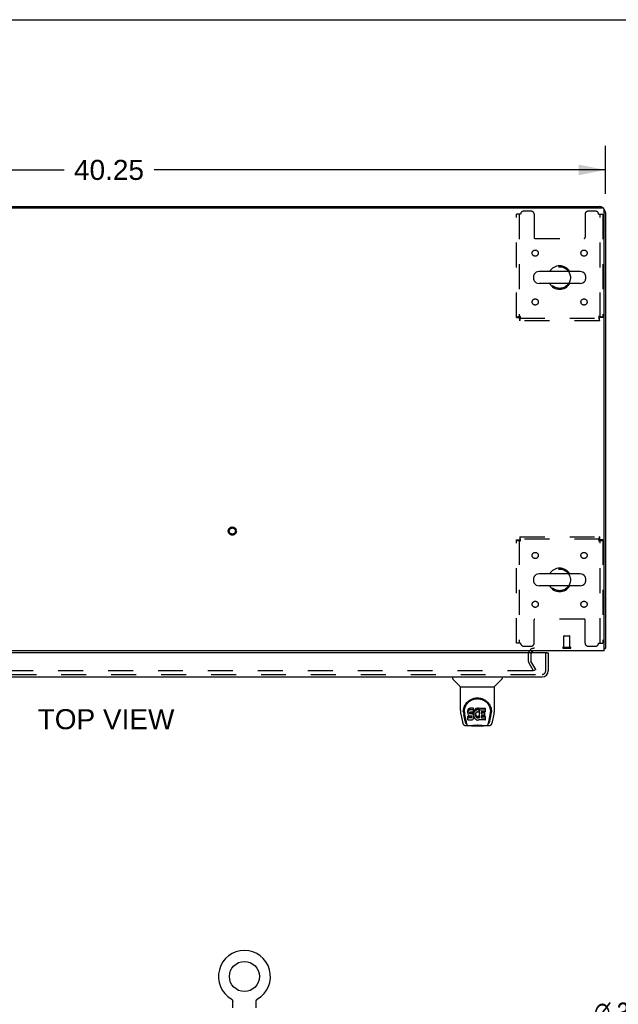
# Model space of a CAD drawing. Header units: inches. Extents: x 0 to 184, y 0 to 119.
# Tile 58 of 116: x 73 to 97, y 79 to 119. Entities that reach past the tile are written whole.
import ezdxf

# ---------------------------------------------------------------- set-up
doc = ezdxf.new("R2010")
doc.units = ezdxf.units.IN
doc.header["$LTSCALE"] = 10.121375
doc.header["$MEASUREMENT"] = 0
doc.linetypes.add('HIDDEN', pattern=[0.2, 0.1, -0.1])
doc.layers.get('0').update_dxf_attribs({"linetype": 'CONTINUOUS'})
for name, color, linetype in [('DEFAULT_2', 8, 'HIDDEN'), ('DIMENSIONS', 7, 'CONTINUOUS'), ('DOOR_ASSEMBLY', 7, 'CONTINUOUS')]:
    doc.layers.add(name, color=color, linetype=linetype)
doc.styles.get("Standard").update_dxf_attribs({"font": 'arial.ttf'})
doc.styles.add('TEXTSTYLE_1', font='gdt', dxfattribs={"width": 0.8})
doc.dimstyles.new('DIMSTYLE_1', dxfattribs={"dimtxt": 0.811875, "dimasz": 1.0825, "dimexe": 0.09, "dimexo": 0.07, "dimgap": 0.0375, "dimtad": 0, "dimtih": 1, "dimtoh": 1, "dimzin": 4, "dimdsep": 46, "dimtxsty": 'Standard', "dimblk": '_FILLED', "dimblk1": '_FILLED', "dimblk2": '_FILLED', "dimcen": 0.09, "dimadec": 3, "dimazin": 1, "dimtfac": 1, "dimtdec": 3, "dimtofl": 0, "dimtmove": 0, "dimatfit": 3, "dimldrblk": '_FILLED', "dimfxl": 0, "dimtolj": 1, "dimtzin": 4, "dimarcsym": 0})
doc.dimstyles.new('DIMSTYLE_2', dxfattribs={"dimtxt": 0.811875, "dimasz": 1.0825, "dimexe": 0.09, "dimexo": 0.07, "dimgap": 0.09, "dimtad": 0, "dimtih": 1, "dimtoh": 1, "dimzin": 4, "dimdsep": 46, "dimtxsty": 'Standard', "dimblk": '_FILLED', "dimblk1": '_FILLED', "dimblk2": '_FILLED', "dimcen": 0.09, "dimadec": 3, "dimazin": 1, "dimtfac": 1, "dimtdec": 3, "dimtofl": 0, "dimtmove": 0, "dimatfit": 1, "dimldrblk": '_FILLED', "dimfxl": 0, "dimtolj": 1, "dimtzin": 4, "dimarcsym": 0})

# ---------------------------------------------------------------- blocks, each defined once
blk = doc.blocks.new('_FILLED')
at = {"color": 0, "linetype": 'ByBlock'}
blk.add_solid([(0, 0), (-1, 0.2), (-1, -0.2)], dxfattribs=at)
blk = doc.blocks.new('*D1')
at = {"layer": 'DIMENSIONS', "color": 2, "linetype": 'Continuous'}
for p, q in [((56.316, 112.013), (56.316, 113.963)), ((96.566, 112.013), (96.566, 113.963)), ((56.316, 112.989), (74.617, 112.989)), ((96.566, 112.989), (78.266, 112.989))]:
    blk.add_line(p, q, dxfattribs=at)
at = {"layer": 'DIMENSIONS', "color": 2, "linetype": 'Continuous', "xscale": 1.0825, "yscale": 1.0825, "zscale": 1.0825, "rotation": 180}
blk.add_blockref('_FILLED', (56.316, 112.989), dxfattribs=at)
at = {"layer": 'DIMENSIONS', "color": 2, "linetype": 'Continuous', "xscale": 1.0825, "yscale": 1.0825, "zscale": 1.0825}
blk.add_blockref('_FILLED', (96.566, 112.989), dxfattribs=at)
at = {"layer": 'DIMENSIONS', "color": 2, "linetype": 'Continuous', "insert": (76.441, 113.395), "char_height": 0.8119, "width": 2.83704, "attachment_point": 2, "line_spacing_factor": 0.9}
blk.add_mtext('40.25', dxfattribs=at)
blk = doc.blocks.new('*D17')
at = {"layer": 'DIMENSIONS', "color": 2, "linetype": 'Continuous'}
for p, q in [((99.393, 78.846), (98.446, 78.846)), ((101.374, 77.79), (99.393, 78.846))]:
    blk.add_line(p, q, dxfattribs=at)
at = {"layer": 'DIMENSIONS', "color": 2, "linetype": 'Continuous', "xscale": 1.0825, "yscale": 1.0825, "zscale": 1.0825, "rotation": 331.9294778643}
blk.add_blockref('_FILLED', (101.374, 77.79), dxfattribs=at)
at = {"layer": 'DIMENSIONS', "color": 2, "linetype": 'Continuous', "insert": (98.04, 79.252), "char_height": 0.81188, "width": 2.65796, "attachment_point": 3, "line_spacing_factor": 0.9, "style": 'TEXTSTYLE_1'}
blk.add_mtext('{\\fgdt;n}\\fArial;.38', dxfattribs=at)

msp = doc.modelspace()

# ---------------------------------------------------------------- linework, layer by layer
at = {"color": 7, "linetype": 'Continuous'}
for p, q in [((0, 119.075), (184.025, 119.075)), ((63.816, 111.502), (89.066, 111.502)), ((89.066, 111.502), (89.066, 111.45)), ((93.658, 108.691), (93.658, 108.563)), ((95.544, 108.869), (93.881, 108.869)), ((95.766, 108.691), (95.766, 108.563)), ((95.544, 108.386), (93.881, 108.386)), ((95.544, 96.619), (93.881, 96.619)), ((93.658, 96.441), (93.658, 96.313)), ((95.766, 96.441), (95.766, 96.313)), ((95.544, 96.136), (93.881, 96.136)), ((96.514, 93.606), (96.566, 93.606)), ((81.396, 79.398), (81.396, 79.398)), ((81.396, 79.398), (81.399, 79.396)), ((81.399, 79.396), (81.403, 79.394)), ((81.403, 79.394), (81.407, 79.391)), ((82.458, 79.391), (82.461, 79.394)), ((82.461, 79.394), (82.465, 79.396)), ((82.461, 79.394), (82.463, 79.395)), ((82.465, 79.396), (82.468, 79.398)), ((82.468, 79.398), (82.468, 79.398)), ((81.406, 79.391), (81.41, 79.388)), ((81.41, 79.388), (81.413, 79.386)), ((81.413, 79.386), (81.417, 79.383)), ((81.416, 79.383), (81.42, 79.38)), ((81.42, 79.38), (81.423, 79.377)), ((81.423, 79.377), (81.426, 79.373)), ((81.426, 79.374), (81.428, 79.37)), ((81.428, 79.37), (81.431, 79.367)), ((81.431, 79.367), (81.434, 79.363)), ((81.434, 79.363), (81.436, 79.36)), ((81.436, 79.36), (81.439, 79.356)), ((81.439, 79.356), (81.441, 79.352)), ((81.441, 79.352), (81.443, 79.349)), ((81.443, 79.349), (81.445, 79.345)), ((81.445, 79.345), (81.447, 79.341)), ((81.447, 79.341), (81.448, 79.337)), ((81.448, 79.337), (81.45, 79.333)), ((81.45, 79.333), (81.451, 79.329)), ((81.451, 79.329), (81.452, 79.324)), ((81.452, 79.324), (81.453, 79.32)), ((81.453, 79.32), (81.454, 79.316)), ((81.457, 79.042), (81.457, 79.291)), ((82.407, 79.291), (82.407, 79.294)), ((82.407, 79.042), (82.407, 79.291)), ((82.409, 79.312), (82.41, 79.316)), ((82.41, 79.316), (82.411, 79.32)), ((82.411, 79.32), (82.412, 79.324)), ((82.412, 79.324), (82.413, 79.329)), ((82.413, 79.329), (82.414, 79.333)), ((82.414, 79.333), (82.416, 79.337)), ((82.416, 79.337), (82.418, 79.341)), ((82.417, 79.341), (82.419, 79.345)), ((82.419, 79.345), (82.421, 79.349)), ((82.421, 79.349), (82.423, 79.352)), ((82.423, 79.352), (82.426, 79.356)), ((82.426, 79.356), (82.428, 79.36)), ((82.428, 79.36), (82.43, 79.363)), ((82.43, 79.363), (82.433, 79.367)), ((82.433, 79.367), (82.436, 79.37)), ((82.436, 79.37), (82.438, 79.374)), ((82.438, 79.373), (82.441, 79.377)), ((82.441, 79.377), (82.444, 79.38)), ((82.444, 79.38), (82.448, 79.383)), ((82.448, 79.383), (82.451, 79.386)), ((82.451, 79.386), (82.454, 79.388)), ((82.454, 79.388), (82.458, 79.391))]:
    msp.add_line(p, q, dxfattribs=at)
at = {"color": 3, "linetype": 'Continuous'}
for p, q in [((56.428, 111.45), (96.454, 111.45)), ((89.066, 111.502), (96.32, 111.502)), ((96.514, 93.502), (96.514, 111.39)), ((96.566, 111.256), (96.566, 93.606)), ((96.514, 93.502), (56.368, 93.502))]:
    msp.add_line(p, q, dxfattribs=at)
for points in [[(96.514, 93.586), (96.516, 93.587), (96.52, 93.588), (96.524, 93.589), (96.528, 93.59), (96.532, 93.591)], [(96.532, 93.591), (96.539, 93.592), (96.542, 93.593), (96.545, 93.593), (96.548, 93.594), (96.551, 93.595), (96.554, 93.596), (96.556, 93.596), (96.559, 93.597), (96.56, 93.598), (96.562, 93.599), (96.563, 93.6), (96.564, 93.601), (96.565, 93.602), (96.566, 93.603), (96.566, 93.605), (96.566, 93.606)]]:
    msp.add_lwpolyline(points, dxfattribs=at)
at = {"color": 7, "linetype": 'Continuous'}
for points in [[(81.454, 79.316), (81.455, 79.312), (81.456, 79.307), (81.456, 79.303), (81.457, 79.299), (81.457, 79.294), (81.457, 79.291)], [(81.457, 79.299), (81.457, 79.294), (81.457, 79.291)], [(82.407, 79.294), (82.407, 79.299), (82.408, 79.303), (82.408, 79.307), (82.409, 79.312)], [(82.407, 79.294), (82.407, 79.299), (82.408, 79.303), (82.408, 79.307), (82.409, 79.312)]]:
    msp.add_lwpolyline(points, dxfattribs=at)
msp.add_circle((81.932, 80.306), 0.609, dxfattribs=at)
at = {"color": 3, "linetype": 'Continuous'}
for centre, radius, start, end in [((96.32, 111.256), 0.246, 50.553, 90), ((96.454, 111.39), 0.06, 0, 90), ((96.32, 111.256), 0.246, 0, 39.4479), ((93.688, 93.36), 0.142, 90, 153.5225)]:
    msp.add_arc(centre, radius, start, end, dxfattribs=at)
at = {"color": 7, "linetype": 'Continuous'}
for centre, radius, start, end in [((94.712, 108.627), 0.475, 30.5571, 149.4429), ((93.783, 108.691), 0.125, 146.8152, 180), ((93.783, 108.563), 0.125, 180, 213.1848), ((93.881, 108.627), 0.241, 90, 146.8152), ((95.544, 108.627), 0.241, 33.1848, 90), ((95.641, 108.691), 0.125, 0, 33.1848), ((95.641, 108.563), 0.125, 326.8152, 360), ((93.881, 108.627), 0.241, 213.1848, 270), ((94.712, 108.627), 0.475, 210.5571, 329.4429), ((95.544, 108.627), 0.241, 270, 326.8152), ((93.881, 96.377), 0.241, 90, 146.8152), ((94.712, 96.377), 0.475, 30.5571, 149.4429), ((95.544, 96.377), 0.241, 33.1848, 90), ((93.783, 96.441), 0.125, 146.8152, 180), ((93.783, 96.313), 0.125, 180, 213.1848), ((93.881, 96.377), 0.241, 213.1848, 270), ((95.544, 96.377), 0.241, 270, 326.8152), ((95.641, 96.441), 0.125, 0, 33.1848), ((95.641, 96.313), 0.125, 326.8152, 360), ((94.712, 96.377), 0.475, 210.5571, 329.4429), ((81.932, 80.306), 1.054, 300.3993, 239.6007)]:
    msp.add_arc(centre, radius, start, end, dxfattribs=at)
at = {"layer": 'DEFAULT_2', "color": 8, "linetype": 'HIDDEN'}
for p, q in [((93.556, 111.315), (93.254, 111.315)), ((96.17, 111.315), (95.869, 111.315)), ((93.129, 111.19), (92.962, 111.19)), ((92.962, 107.011), (92.962, 111.19)), ((93.066, 111.19), (93.066, 107.011)), ((93.681, 111.19), (93.681, 110.245)), ((95.744, 111.19), (95.744, 110.245)), ((96.295, 111.19), (96.462, 111.19)), ((96.358, 107.011), (96.358, 111.19)), ((96.462, 111.19), (96.462, 107.011)), ((93.711, 110.215), (95.714, 110.215)), ((92.962, 107.011), (93.066, 107.011)), ((93.096, 106.981), (96.328, 106.981)), ((93.096, 106.877), (93.096, 106.981)), ((96.328, 106.877), (96.328, 106.981)), ((96.462, 107.011), (96.358, 107.011)), ((96.328, 106.877), (93.096, 106.877)), ((92.962, 97.993), (93.066, 97.993)), ((92.962, 93.815), (92.962, 97.993)), ((93.066, 97.993), (93.066, 93.815)), ((93.096, 98.127), (96.328, 98.127)), ((93.096, 98.127), (93.096, 98.023)), ((96.328, 98.023), (93.096, 98.023)), ((96.328, 98.127), (96.328, 98.023)), ((96.462, 97.993), (96.358, 97.993)), ((96.358, 93.815), (96.358, 97.993)), ((96.462, 97.993), (96.462, 93.815)), ((93.681, 93.815), (93.681, 94.76)), ((95.714, 94.79), (93.711, 94.79)), ((95.744, 93.815), (95.744, 94.76)), ((93.129, 93.815), (92.962, 93.815)), ((94.88, 93.649), (94.88, 94.096)), ((94.89, 94.106), (95.118, 94.106)), ((95.128, 93.649), (95.128, 94.096)), ((96.295, 93.815), (96.462, 93.815)), ((93.254, 93.69), (93.556, 93.69)), ((93.441, 93.36), (93.441, 93.098)), ((93.545, 93.36), (93.545, 93.098)), ((94.862, 93.649), (95.146, 93.649)), ((94.862, 93.606), (95.146, 93.606)), ((95.869, 93.69), (96.17, 93.69)), ((93.656, 92.69), (93.46, 93.029)), ((93.746, 92.742), (93.55, 93.081)), ((93.61, 92.69), (59.273, 92.69)), ((93.746, 92.742), (93.656, 92.69)), ((81.401, 79.395), (81.403, 79.394)), ((82.468, 79.398), (82.468, 79.398))]:
    msp.add_line(p, q, dxfattribs=at)
for points in [[(93.129, 107.044), (93.111, 107.042), (93.092, 107.039), (93.074, 107.037), (93.057, 107.035), (93.04, 107.032), (93.025, 107.03), (93.011, 107.028), (92.999, 107.025), (92.988, 107.023), (92.979, 107.021), (92.972, 107.018), (92.966, 107.016), (92.963, 107.014), (92.962, 107.011)], [(93.129, 107.044), (93.122, 107.042), (93.115, 107.039), (93.108, 107.037), (93.102, 107.035), (93.096, 107.032), (93.09, 107.03), (93.085, 107.028), (93.08, 107.025), (93.076, 107.023), (93.073, 107.021), (93.07, 107.018), (93.068, 107.016), (93.067, 107.014), (93.066, 107.011)], [(93.096, 106.877), (93.099, 106.878), (93.101, 106.881), (93.103, 106.887), (93.106, 106.894), (93.108, 106.903), (93.11, 106.914), (93.113, 106.926), (93.115, 106.94), (93.118, 106.955), (93.12, 106.972), (93.122, 106.989), (93.125, 107.007), (93.127, 107.025), (93.129, 107.044)], [(93.096, 106.981), (93.099, 106.982), (93.101, 106.983), (93.103, 106.985), (93.106, 106.987), (93.108, 106.991), (93.11, 106.995), (93.113, 107), (93.115, 107.005), (93.118, 107.011), (93.12, 107.017), (93.122, 107.023), (93.125, 107.03), (93.127, 107.037), (93.129, 107.044)], [(96.462, 107.011), (96.461, 107.014), (96.458, 107.016), (96.453, 107.018), (96.446, 107.021), (96.437, 107.023), (96.426, 107.025), (96.413, 107.028), (96.399, 107.03), (96.384, 107.032), (96.368, 107.035), (96.35, 107.037), (96.332, 107.039), (96.314, 107.042), (96.295, 107.044)], [(96.295, 107.044), (96.298, 107.037), (96.3, 107.03), (96.302, 107.023), (96.305, 107.017), (96.307, 107.011), (96.309, 107.005), (96.312, 107), (96.314, 106.995), (96.317, 106.991), (96.319, 106.987), (96.321, 106.985), (96.324, 106.983), (96.326, 106.982), (96.328, 106.981)], [(96.358, 107.011), (96.358, 107.014), (96.357, 107.016), (96.355, 107.018), (96.352, 107.021), (96.349, 107.023), (96.345, 107.025), (96.34, 107.028), (96.335, 107.03), (96.329, 107.032), (96.323, 107.035), (96.316, 107.037), (96.309, 107.039), (96.302, 107.042), (96.295, 107.044)], [(96.295, 107.044), (96.298, 107.025), (96.3, 107.007), (96.302, 106.989), (96.305, 106.972), (96.307, 106.955), (96.309, 106.94), (96.312, 106.926), (96.314, 106.914), (96.317, 106.903), (96.319, 106.894), (96.321, 106.887), (96.324, 106.881), (96.326, 106.878), (96.328, 106.877)], [(92.962, 97.993), (92.963, 97.991), (92.966, 97.988), (92.972, 97.986), (92.979, 97.984), (92.988, 97.981), (92.999, 97.979), (93.011, 97.977), (93.025, 97.974), (93.04, 97.972), (93.057, 97.97), (93.074, 97.967), (93.092, 97.965), (93.111, 97.963), (93.129, 97.96)], [(93.066, 97.993), (93.067, 97.991), (93.068, 97.988), (93.07, 97.986), (93.073, 97.984), (93.076, 97.981), (93.08, 97.979), (93.085, 97.977), (93.09, 97.974), (93.096, 97.972), (93.102, 97.97), (93.108, 97.967), (93.115, 97.965), (93.122, 97.963), (93.129, 97.96)], [(93.129, 97.96), (93.127, 97.979), (93.125, 97.997), (93.122, 98.015), (93.12, 98.033), (93.118, 98.049), (93.115, 98.064), (93.113, 98.078), (93.11, 98.091), (93.108, 98.102), (93.106, 98.111), (93.103, 98.118), (93.101, 98.123), (93.099, 98.126), (93.096, 98.127)], [(93.129, 97.96), (93.127, 97.967), (93.125, 97.974), (93.122, 97.981), (93.12, 97.987), (93.118, 97.994), (93.115, 97.999), (93.113, 98.005), (93.11, 98.009), (93.108, 98.013), (93.106, 98.017), (93.103, 98.02), (93.101, 98.022), (93.099, 98.023), (93.096, 98.023)], [(96.328, 98.127), (96.326, 98.126), (96.324, 98.123), (96.321, 98.118), (96.319, 98.111), (96.317, 98.102), (96.314, 98.091), (96.312, 98.078), (96.309, 98.064), (96.307, 98.049), (96.305, 98.033), (96.302, 98.015), (96.3, 97.997), (96.298, 97.979), (96.295, 97.96)], [(96.328, 98.023), (96.326, 98.023), (96.324, 98.022), (96.321, 98.02), (96.319, 98.017), (96.317, 98.013), (96.314, 98.009), (96.312, 98.005), (96.309, 97.999), (96.307, 97.994), (96.305, 97.987), (96.302, 97.981), (96.3, 97.974), (96.298, 97.967), (96.295, 97.96)], [(96.295, 97.96), (96.314, 97.963), (96.332, 97.965), (96.35, 97.967), (96.368, 97.97), (96.384, 97.972), (96.399, 97.974), (96.413, 97.977), (96.426, 97.979), (96.437, 97.981), (96.446, 97.984), (96.453, 97.986), (96.458, 97.988), (96.461, 97.991), (96.462, 97.993)], [(96.295, 97.96), (96.302, 97.963), (96.309, 97.965), (96.316, 97.967), (96.323, 97.97), (96.329, 97.972), (96.335, 97.974), (96.34, 97.977), (96.345, 97.979), (96.349, 97.981), (96.352, 97.984), (96.355, 97.986), (96.357, 97.988), (96.358, 97.991), (96.358, 97.993)], [(93.63, 92.707), (93.63, 92.706), (93.63, 92.704), (93.629, 92.703), (93.629, 92.701), (93.628, 92.699), (93.627, 92.698), (93.626, 92.696), (93.624, 92.695), (93.623, 92.694), (93.621, 92.693), (93.619, 92.692), (93.618, 92.691), (93.616, 92.69), (93.614, 92.69), (93.612, 92.69), (93.61, 92.69)], [(93.628, 92.715), (93.628, 92.713), (93.629, 92.711), (93.629, 92.71), (93.63, 92.708), (93.63, 92.707)]]:
    msp.add_lwpolyline(points, dxfattribs=at)
for centre, radius in [((93.723, 109.617), 0.125), ((95.702, 109.617), 0.125), ((94.712, 108.627), 0.438), ((93.723, 107.638), 0.125), ((95.702, 107.638), 0.125), ((81.441, 98.356), 0.164), ((81.441, 98.356), 0.124), ((93.723, 97.367), 0.125), ((95.702, 97.367), 0.125), ((94.712, 96.377), 0.438), ((93.723, 95.388), 0.125), ((95.702, 95.388), 0.125)]:
    msp.add_circle(centre, radius, dxfattribs=at)
for centre, radius, start, end in [((93.254, 111.19), 0.125, 90, 180), ((93.556, 111.19), 0.125, 0, 90), ((95.869, 111.19), 0.125, 90, 180), ((96.17, 111.19), 0.125, 0, 90), ((93.711, 110.245), 0.03, 180, 270), ((95.714, 110.245), 0.03, 270, 360), ((93.711, 94.76), 0.03, 90, 180), ((95.714, 94.76), 0.03, 0, 90), ((93.254, 93.815), 0.125, 180, 270), ((93.556, 93.815), 0.125, 270, 360), ((94.89, 94.096), 0.01, 90, 180), ((95.118, 94.096), 0.01, 0, 90), ((95.869, 93.815), 0.125, 180, 270), ((96.17, 93.815), 0.125, 270, 360), ((93.688, 93.36), 0.246, 90, 180), ((93.688, 93.36), 0.142, 153.5225, 180), ((94.862, 93.628), 0.0215, 90, 270), ((95.146, 93.628), 0.0215, 270, 90), ((93.578, 93.098), 0.137, 180, 210), ((93.578, 93.098), 0.033, 180, 210)]:
    msp.add_arc(centre, radius, start, end, dxfattribs=at)
at = {"layer": 'DOOR_ASSEMBLY', "color": 3, "linetype": 'Continuous'}
for p, q in [((94.192, 93.423), (58.358, 93.423)), ((94.254, 93.423), (94.254, 92.691)), ((58.313, 92.444), (94.007, 92.444))]:
    msp.add_line(p, q, dxfattribs=at)
at = {"layer": 'DOOR_ASSEMBLY', "color": 8, "linetype": 'HIDDEN'}
for p, q in [((94.15, 92.691), (94.15, 93.423)), ((58.313, 92.548), (94.007, 92.548))]:
    msp.add_line(p, q, dxfattribs=at)
at = {"layer": 'DOOR_ASSEMBLY', "color": 7, "linetype": 'Continuous'}
for p, q in [((94.192, 93.423), (94.254, 93.423)), ((90.375, 92.444), (90.375, 92.382)), ((90.684, 92.056), (90.386, 92.354)), ((92.074, 92.056), (92.371, 92.354)), ((92.383, 92.444), (92.383, 92.382)), ((90.69, 92.05), (92.068, 92.05)), ((90.69, 91.079), (90.69, 92.05)), ((92.068, 91.079), (92.068, 92.05)), ((90.808, 91.024), (90.808, 91.023)), ((90.815, 91.11), (90.814, 91.046)), ((90.852, 91.037), (90.852, 91.013)), ((90.994, 91.082), (90.993, 91.058)), ((90.993, 90.992), (90.993, 91.058)), ((90.994, 91.015), (90.993, 90.992)), ((90.993, 90.992), (90.993, 90.968)), ((90.993, 90.968), (90.997, 90.944)), ((91, 91.105), (90.994, 91.082)), ((90.994, 91.015), (90.994, 91.082)), ((91, 91.039), (90.994, 91.015)), ((91.009, 91.128), (91, 91.105)), ((91, 91.039), (91, 91.105)), ((91.009, 91.061), (91, 91.039)), ((91.023, 91.148), (91.009, 91.128)), ((91.009, 91.061), (91.009, 91.128)), ((91.023, 91.081), (91.009, 91.061)), ((91.031, 91.156), (91.023, 91.148)), ((91.023, 91.081), (91.023, 91.148)), ((91.031, 91.089), (91.023, 91.081)), ((91.041, 91.162), (91.031, 91.156)), ((91.031, 91.089), (91.031, 91.156)), ((91.041, 91.095), (91.031, 91.089)), ((91.062, 91.172), (91.041, 91.162)), ((91.041, 91.095), (91.041, 91.162)), ((91.062, 91.105), (91.041, 91.095)), ((91.086, 91.179), (91.062, 91.172)), ((91.062, 91.105), (91.062, 91.172)), ((91.086, 91.112), (91.062, 91.105)), ((91.064, 90.995), (91.066, 91.01)), ((91.064, 90.972), (91.064, 90.995)), ((91.064, 90.98), (91.064, 90.995)), ((91.064, 90.972), (91.064, 90.98)), ((91.067, 90.965), (91.064, 90.972)), ((91.066, 91.01), (91.07, 91.017)), ((91.067, 90.965), (91.067, 91.01)), ((91.071, 90.959), (91.067, 90.965)), ((91.07, 91.017), (91.075, 91.021)), ((91.071, 90.959), (91.071, 91.018)), ((91.075, 91.021), (91.09, 91.026)), ((91.092, 91.018), (91.077, 91.022)), ((91.077, 91.022), (91.077, 91.022)), ((91.077, 90.955), (91.077, 91.022)), ((91.225, 91.179), (91.086, 91.179)), ((91.086, 91.112), (91.086, 91.179)), ((91.225, 91.112), (91.086, 91.112)), ((91.09, 91.026), (91.105, 91.027)), ((91.116, 91.018), (91.092, 91.018)), ((91.092, 90.951), (91.092, 91.018)), ((91.105, 91.027), (91.217, 91.027)), ((91.14, 91.017), (91.116, 91.018)), ((91.116, 90.952), (91.116, 91.018)), ((91.163, 91.012), (91.14, 91.017)), ((91.14, 90.95), (91.14, 91.017)), ((91.174, 91.007), (91.163, 91.012)), ((91.163, 90.945), (91.163, 91.012)), ((91.184, 91), (91.174, 91.007)), ((91.174, 90.94), (91.174, 91.007)), ((91.201, 90.983), (91.184, 91)), ((91.184, 90.933), (91.184, 91)), ((91.214, 90.963), (91.201, 90.983)), ((91.201, 90.917), (91.201, 90.983)), ((91.224, 90.941), (91.214, 90.963)), ((91.214, 90.897), (91.214, 90.963)), ((91.217, 91.027), (91.223, 91.028)), ((91.223, 91.028), (91.225, 91.033)), ((91.227, 91.136), (91.225, 91.179)), ((91.225, 91.112), (91.225, 91.179)), ((91.227, 91.07), (91.225, 91.112)), ((91.225, 91.033), (91.226, 91.046)), ((91.229, 91.015), (91.225, 90.971)), ((91.225, 90.904), (91.225, 90.971)), ((91.226, 91.046), (91.227, 91.07)), ((91.227, 91.07), (91.227, 91.136)), ((91.234, 91.037), (91.229, 91.015)), ((91.229, 90.948), (91.229, 91.015)), ((91.234, 90.97), (91.229, 90.948)), ((91.24, 91.059), (91.234, 91.037)), ((91.234, 90.97), (91.234, 91.037)), ((91.24, 90.992), (91.234, 90.97)), ((91.248, 91.079), (91.24, 91.059)), ((91.24, 90.992), (91.24, 91.059)), ((91.248, 91.012), (91.24, 90.992)), ((91.259, 91.099), (91.248, 91.079)), ((91.248, 91.012), (91.248, 91.079)), ((91.259, 91.032), (91.248, 91.012)), ((91.272, 91.117), (91.259, 91.099)), ((91.259, 91.032), (91.259, 91.099)), ((91.272, 91.05), (91.259, 91.032)), ((91.287, 91.134), (91.272, 91.117)), ((91.272, 91.05), (91.272, 91.117)), ((91.287, 91.067), (91.272, 91.05)), ((91.303, 91.149), (91.287, 91.134)), ((91.287, 91.067), (91.287, 91.134)), ((91.303, 91.082), (91.287, 91.067)), ((91.308, 90.971), (91.302, 90.959)), ((91.321, 91.162), (91.303, 91.149)), ((91.303, 91.082), (91.303, 91.149)), ((91.321, 91.095), (91.303, 91.082)), ((91.322, 90.994), (91.308, 90.971)), ((91.342, 91.171), (91.321, 91.162)), ((91.321, 91.095), (91.321, 91.162)), ((91.342, 91.104), (91.321, 91.095)), ((91.33, 91.004), (91.322, 90.994)), ((91.341, 91.012), (91.33, 91.004)), ((91.366, 91.022), (91.341, 91.012)), ((91.363, 91.176), (91.342, 91.171)), ((91.342, 91.104), (91.342, 91.171)), ((91.363, 91.109), (91.342, 91.104)), ((91.386, 91.178), (91.363, 91.176)), ((91.363, 91.109), (91.363, 91.176)), ((91.386, 91.111), (91.363, 91.109)), ((91.379, 91.026), (91.366, 91.022)), ((91.392, 91.026), (91.379, 91.026)), ((91.386, 91.178), (91.408, 91.177)), ((91.386, 91.111), (91.386, 91.178)), ((91.408, 91.111), (91.386, 91.111)), ((91.405, 91.022), (91.392, 91.026)), ((91.418, 91.018), (91.405, 91.022)), ((91.419, 91.176), (91.408, 91.177)), ((91.408, 91.111), (91.408, 91.177)), ((91.419, 91.109), (91.408, 91.111)), ((91.43, 91.172), (91.419, 91.176)), ((91.419, 91.109), (91.419, 91.176)), ((91.43, 91.105), (91.419, 91.109)), ((91.45, 91.088), (91.424, 91.02)), ((91.448, 91.16), (91.43, 91.172)), ((91.43, 91.105), (91.43, 91.172)), ((91.448, 91.093), (91.43, 91.105)), ((91.448, 91.16), (91.448, 91.093)), ((91.45, 91.157), (91.45, 91.093)), ((91.459, 91.177), (91.695, 91.177)), ((91.459, 90.785), (91.459, 91.177)), ((91.459, 91.11), (91.695, 91.11)), ((91.529, 91.023), (91.529, 90.955)), ((91.695, 91.027), (91.533, 91.027)), ((91.533, 91.017), (91.664, 91.017)), ((91.669, 91.013), (91.669, 90.873)), ((91.7, 91.173), (91.7, 91.031)), ((91.943, 91.11), (91.944, 91.046)), ((91.95, 91.023), (91.95, 91.024)), ((90.705, 90.936), (90.77, 90.63)), ((90.877, 90.658), (90.824, 90.928)), ((90.861, 90.916), (90.918, 90.623)), ((90.995, 90.706), (90.995, 90.847)), ((90.997, 90.944), (91.006, 90.922)), ((91.059, 90.852), (91, 90.852)), ((91, 90.785), (91, 90.852)), ((91.059, 90.786), (91, 90.785)), ((91, 90.701), (91.144, 90.701)), ((91.006, 90.922), (91.019, 90.902)), ((91.019, 90.902), (91.035, 90.884)), ((91.035, 90.884), (91.055, 90.871)), ((91.055, 90.871), (91.066, 90.867)), ((91.12, 90.853), (91.059, 90.852)), ((91.059, 90.786), (91.059, 90.852)), ((91.12, 90.786), (91.059, 90.786)), ((91.066, 90.867), (91.078, 90.865)), ((91.077, 90.955), (91.071, 90.959)), ((91.092, 90.951), (91.077, 90.955)), ((91.078, 90.865), (91.125, 90.865)), ((91.116, 90.952), (91.092, 90.951)), ((91.14, 90.95), (91.116, 90.952)), ((91.135, 90.854), (91.12, 90.853)), ((91.12, 90.786), (91.12, 90.853)), ((91.135, 90.787), (91.12, 90.786)), ((91.125, 90.865), (91.133, 90.864)), ((91.133, 90.864), (91.14, 90.862)), ((91.141, 90.857), (91.135, 90.854)), ((91.135, 90.787), (91.135, 90.854)), ((91.141, 90.791), (91.135, 90.787)), ((91.163, 90.945), (91.14, 90.95)), ((91.14, 90.862), (91.146, 90.857)), ((91.143, 90.859), (91.141, 90.857)), ((91.141, 90.791), (91.141, 90.857)), ((91.147, 90.796), (91.141, 90.791)), ((91.144, 90.701), (91.156, 90.703)), ((91.146, 90.857), (91.151, 90.851)), ((91.147, 90.796), (91.147, 90.855)), ((91.156, 90.808), (91.147, 90.796)), ((91.151, 90.851), (91.157, 90.837)), ((91.156, 90.808), (91.156, 90.839)), ((91.159, 90.815), (91.156, 90.808)), ((91.156, 90.703), (91.167, 90.707)), ((91.157, 90.837), (91.16, 90.822)), ((91.159, 90.815), (91.159, 90.827)), ((91.16, 90.822), (91.159, 90.815)), ((91.174, 90.94), (91.163, 90.945)), ((91.167, 90.707), (91.187, 90.72)), ((91.184, 90.933), (91.174, 90.94)), ((91.201, 90.917), (91.184, 90.933)), ((91.187, 90.72), (91.204, 90.737)), ((91.214, 90.897), (91.201, 90.917)), ((91.204, 90.737), (91.211, 90.747)), ((91.211, 90.747), (91.216, 90.758)), ((91.224, 90.874), (91.214, 90.897)), ((91.216, 90.758), (91.225, 90.78)), ((91.225, 90.937), (91.224, 90.941)), ((91.224, 90.874), (91.224, 90.941)), ((91.23, 90.851), (91.224, 90.874)), ((91.229, 90.948), (91.225, 90.904)), ((91.225, 90.904), (91.226, 90.882)), ((91.225, 90.78), (91.231, 90.804)), ((91.226, 90.882), (91.229, 90.86)), ((91.229, 90.86), (91.233, 90.838)), ((91.233, 90.827), (91.23, 90.851)), ((91.231, 90.804), (91.233, 90.827)), ((91.233, 90.827), (91.233, 90.842)), ((91.233, 90.838), (91.24, 90.817)), ((91.24, 90.817), (91.262, 90.777)), ((91.262, 90.777), (91.274, 90.759)), ((91.274, 90.759), (91.289, 90.742)), ((91.289, 90.742), (91.306, 90.727)), ((91.295, 90.92), (91.294, 90.893)), ((91.294, 90.893), (91.296, 90.88)), ((91.298, 90.946), (91.295, 90.92)), ((91.296, 90.88), (91.296, 90.92)), ((91.296, 90.88), (91.299, 90.867)), ((91.297, 90.939), (91.299, 90.934)), ((91.302, 90.959), (91.298, 90.946)), ((91.299, 90.934), (91.309, 90.909)), ((91.299, 90.867), (91.299, 90.934)), ((91.299, 90.867), (91.309, 90.842)), ((91.306, 90.727), (91.323, 90.714)), ((91.309, 90.909), (91.322, 90.886)), ((91.309, 90.842), (91.309, 90.909)), ((91.309, 90.842), (91.322, 90.819)), ((91.322, 90.886), (91.331, 90.876)), ((91.322, 90.819), (91.322, 90.886)), ((91.322, 90.819), (91.331, 90.809)), ((91.323, 90.714), (91.333, 90.709)), ((91.331, 90.876), (91.341, 90.867)), ((91.331, 90.809), (91.331, 90.876)), ((91.331, 90.809), (91.341, 90.8)), ((91.333, 90.709), (91.344, 90.705)), ((91.341, 90.867), (91.352, 90.859)), ((91.341, 90.8), (91.341, 90.867)), ((91.341, 90.8), (91.352, 90.792)), ((91.344, 90.705), (91.365, 90.699)), ((91.352, 90.859), (91.365, 90.854)), ((91.352, 90.792), (91.352, 90.859)), ((91.352, 90.792), (91.365, 90.788)), ((91.365, 90.854), (91.378, 90.852)), ((91.365, 90.788), (91.365, 90.854)), ((91.365, 90.788), (91.378, 90.785)), ((91.365, 90.699), (91.387, 90.697)), ((91.378, 90.852), (91.391, 90.852)), ((91.378, 90.785), (91.378, 90.852)), ((91.378, 90.785), (91.391, 90.785)), ((91.387, 90.697), (91.409, 90.7)), ((91.391, 90.852), (91.404, 90.854)), ((91.391, 90.785), (91.391, 90.852)), ((91.391, 90.785), (91.404, 90.787)), ((91.404, 90.854), (91.417, 90.858)), ((91.404, 90.787), (91.404, 90.854)), ((91.404, 90.787), (91.417, 90.791)), ((91.409, 90.7), (91.431, 90.707)), ((91.417, 90.858), (91.429, 90.863)), ((91.417, 90.791), (91.417, 90.858)), ((91.417, 90.791), (91.429, 90.796)), ((91.429, 90.863), (91.44, 90.871)), ((91.429, 90.796), (91.429, 90.863)), ((91.429, 90.796), (91.44, 90.804)), ((91.431, 90.707), (91.45, 90.718)), ((91.44, 90.871), (91.44, 90.804)), ((91.447, 90.87), (91.459, 90.852)), ((91.447, 90.803), (91.459, 90.785)), ((91.46, 90.718), (91.45, 90.718)), ((91.45, 90.718), (91.45, 90.718)), ((91.46, 90.705), (91.46, 90.718)), ((91.696, 90.701), (91.465, 90.701)), ((91.53, 90.864), (91.53, 90.786)), ((91.533, 90.951), (91.664, 90.951)), ((91.664, 90.869), (91.534, 90.869)), ((91.534, 90.849), (91.696, 90.849)), ((91.534, 90.782), (91.696, 90.782)), ((91.7, 90.844), (91.7, 90.705)), ((91.839, 90.623), (91.896, 90.913)), ((91.88, 90.658), (91.933, 90.928)), ((91.896, 90.913), (91.897, 90.916)), ((91.988, 90.63), (92.053, 90.936)), ((90.894, 90.476), (91.121, 90.476)), ((90.936, 90.554), (90.929, 90.554)), ((90.934, 90.559), (90.938, 90.549)), ((90.938, 90.548), (90.938, 90.549)), ((90.981, 90.476), (90.974, 90.476)), ((90.981, 90.476), (90.979, 90.476)), ((91.141, 90.456), (91.12, 90.476)), ((91.617, 90.456), (91.141, 90.456)), ((91.617, 90.456), (91.638, 90.476)), ((91.637, 90.476), (91.864, 90.476)), ((91.778, 90.476), (91.777, 90.476)), ((91.819, 90.548), (91.82, 90.549)), ((91.82, 90.549), (91.823, 90.559)), ((91.829, 90.554), (91.822, 90.554))]:
    msp.add_line(p, q, dxfattribs=at)
for points in [[(90.808, 91.036), (90.811, 91.078), (90.817, 91.128), (90.828, 91.174), (90.842, 91.219), (90.859, 91.26), (90.879, 91.3), (90.902, 91.337), (90.927, 91.372), (90.954, 91.405), (90.983, 91.435), (91.015, 91.463), (91.049, 91.489), (91.084, 91.512), (91.122, 91.533), (91.162, 91.551), (91.203, 91.567), (91.246, 91.579), (91.289, 91.587), (91.334, 91.593), (91.379, 91.594), (91.424, 91.593), (91.469, 91.587), (91.513, 91.578), (91.555, 91.566), (91.597, 91.551), (91.636, 91.533), (91.674, 91.512), (91.71, 91.489), (91.743, 91.463), (91.775, 91.435), (91.804, 91.404), (91.831, 91.371), (91.856, 91.336), (91.879, 91.299), (91.898, 91.26), (91.916, 91.218), (91.93, 91.174), (91.94, 91.127), (91.947, 91.077), (91.95, 91.036)], [(90.852, 91.037), (90.852, 91.057), (90.854, 91.081), (90.856, 91.105), (90.86, 91.129), (90.865, 91.152), (90.871, 91.176), (90.877, 91.198), (90.885, 91.22), (90.894, 91.242), (90.903, 91.263), (90.913, 91.283), (90.924, 91.303), (90.936, 91.322), (90.948, 91.34), (90.961, 91.357), (90.974, 91.374), (90.987, 91.389), (91.001, 91.404), (91.016, 91.419), (91.03, 91.432), (91.045, 91.445), (91.061, 91.457), (91.076, 91.468), (91.092, 91.479), (91.107, 91.488), (91.123, 91.498), (91.139, 91.506), (91.155, 91.514), (91.171, 91.521), (91.187, 91.527), (91.203, 91.533), (91.219, 91.539), (91.235, 91.544), (91.251, 91.548), (91.267, 91.552), (91.282, 91.555), (91.298, 91.557), (91.314, 91.56), (91.33, 91.561), (91.346, 91.563), (91.362, 91.563), (91.378, 91.564), (91.394, 91.563), (91.41, 91.563), (91.426, 91.562), (91.442, 91.56), (91.458, 91.558), (91.474, 91.555), (91.49, 91.552), (91.506, 91.548), (91.522, 91.544), (91.538, 91.539), (91.554, 91.534), (91.57, 91.528), (91.586, 91.521), (91.602, 91.514), (91.618, 91.506), (91.634, 91.498), (91.649, 91.489), (91.665, 91.479), (91.681, 91.469), (91.696, 91.457), (91.711, 91.446), (91.726, 91.433), (91.741, 91.419), (91.756, 91.405), (91.77, 91.39), (91.783, 91.374), (91.797, 91.358), (91.81, 91.34), (91.822, 91.322), (91.833, 91.303), (91.844, 91.284), (91.855, 91.263), (91.864, 91.242), (91.873, 91.221), (91.88, 91.199), (91.887, 91.176), (91.893, 91.153), (91.898, 91.129), (91.901, 91.105), (91.904, 91.081), (91.905, 91.057), (91.906, 91.037)], [(90.69, 91.079), (90.691, 91.046), (90.694, 91.006), (90.699, 90.966), (90.705, 90.936)], [(90.808, 91.024), (90.808, 91.029), (90.808, 91.036)], [(90.852, 91.013), (90.852, 90.997), (90.854, 90.969), (90.857, 90.941), (90.861, 90.916)], [(91.897, 90.916), (91.897, 90.92), (91.898, 90.923), (91.898, 90.926), (91.899, 90.929), (91.899, 90.932), (91.9, 90.935), (91.9, 90.938), (91.901, 90.942), (91.901, 90.945), (91.902, 90.949), (91.902, 90.953), (91.903, 90.957), (91.903, 90.961), (91.903, 90.965), (91.904, 90.969), (91.904, 90.973), (91.905, 90.978), (91.905, 90.982), (91.905, 90.987), (91.905, 90.991), (91.905, 90.996), (91.906, 91.001), (91.906, 91.006), (91.906, 91.011), (91.906, 91.037)], [(91.95, 91.036), (91.95, 91.029), (91.95, 91.024)], [(92.053, 90.936), (92.058, 90.966), (92.064, 91.006), (92.067, 91.045), (92.068, 91.079)], [(90.77, 90.63), (90.773, 90.617), (90.778, 90.599), (90.783, 90.582), (90.788, 90.567), (90.794, 90.553), (90.8, 90.541), (90.806, 90.53), (90.813, 90.519), (90.821, 90.509), (90.83, 90.5), (90.841, 90.492), (90.852, 90.486), (90.864, 90.481), (90.877, 90.477), (90.891, 90.476), (90.894, 90.476)], [(90.918, 90.623), (90.921, 90.611), (90.924, 90.597), (90.927, 90.584), (90.931, 90.571), (90.934, 90.559)], [(91, 90.852), (90.999, 90.852), (90.999, 90.852), (90.998, 90.852), (90.998, 90.852), (90.998, 90.851), (90.997, 90.851), (90.997, 90.851), (90.996, 90.85), (90.996, 90.85), (90.996, 90.85), (90.996, 90.849), (90.995, 90.849), (90.995, 90.848), (90.995, 90.847)], [(91, 90.785), (90.999, 90.785), (90.999, 90.785), (90.998, 90.785), (90.998, 90.785), (90.998, 90.785), (90.997, 90.784), (90.997, 90.784), (90.996, 90.784), (90.996, 90.783), (90.996, 90.783), (90.996, 90.782), (90.995, 90.782), (90.995, 90.781), (90.995, 90.781)], [(91.823, 90.559), (91.827, 90.571), (91.831, 90.584), (91.834, 90.597), (91.837, 90.611), (91.839, 90.623)], [(91.864, 90.476), (91.866, 90.476), (91.879, 90.477), (91.892, 90.48), (91.905, 90.485), (91.916, 90.492), (91.927, 90.5), (91.936, 90.509), (91.944, 90.519), (91.951, 90.529), (91.958, 90.541), (91.964, 90.553), (91.97, 90.567), (91.975, 90.582), (91.98, 90.598), (91.985, 90.617), (91.988, 90.63)], [(90.938, 90.548), (90.943, 90.536), (90.95, 90.523), (90.956, 90.513), (90.963, 90.503), (90.97, 90.495), (90.978, 90.488), (90.987, 90.483), (90.997, 90.478), (91.007, 90.476), (91.015, 90.476)], [(91.095, 90.476), (91.116, 90.476), (91.138, 90.478), (91.161, 90.48), (91.186, 90.483), (91.212, 90.486), (91.238, 90.488), (91.266, 90.491), (91.294, 90.493), (91.323, 90.495), (91.352, 90.496), (91.381, 90.497), (91.41, 90.496), (91.44, 90.495), (91.468, 90.493), (91.496, 90.491), (91.523, 90.488), (91.549, 90.485), (91.574, 90.482), (91.598, 90.48), (91.621, 90.478), (91.642, 90.476), (91.662, 90.476)], [(91.095, 90.476), (91.117, 90.476), (91.144, 90.478), (91.172, 90.48), (91.2, 90.483), (91.229, 90.486), (91.258, 90.489), (91.287, 90.491), (91.317, 90.493), (91.348, 90.494), (91.378, 90.495), (91.409, 90.494), (91.439, 90.493), (91.469, 90.491), (91.499, 90.489), (91.528, 90.486), (91.557, 90.483), (91.586, 90.48), (91.613, 90.478), (91.64, 90.476), (91.662, 90.476)], [(91.743, 90.476), (91.751, 90.476), (91.761, 90.478), (91.77, 90.483), (91.779, 90.488), (91.788, 90.495), (91.795, 90.503), (91.802, 90.513), (91.808, 90.523), (91.814, 90.536), (91.819, 90.548)]]:
    msp.add_lwpolyline(points, dxfattribs=at)
at = {"layer": 'DOOR_ASSEMBLY', "color": 3, "linetype": 'Continuous'}
for centre, radius, start, end in [((94.192, 93.403), 0.02, 0, 90), ((94.007, 92.691), 0.246, 270, 360)]:
    msp.add_arc(centre, radius, start, end, dxfattribs=at)
at = {"layer": 'DOOR_ASSEMBLY', "color": 8, "linetype": 'HIDDEN'}
msp.add_arc((94.007, 92.691), 0.142, 270, 360, dxfattribs=at)
at = {"layer": 'DOOR_ASSEMBLY', "color": 7, "linetype": 'Continuous'}
for centre, radius, start, end in [((90.414, 92.382), 0.0394, 180, 225), ((92.343, 92.382), 0.0394, 315, 360), ((90.698, 92.07), 0.0197, 225, 262.5), ((92.06, 92.07), 0.0197, 277.5, 315)]:
    msp.add_arc(centre, radius, start, end, dxfattribs=at)
for centre, major_axis, ratio, start_param, end_param in [((91.379, 91.037), (0, 0.565), 0.999848, 1.137008, 1.76365), ((91.419, 91.022), (0, 0.00448), 1, -3.557718, -1.937287), ((91.446, 91.157), (0, 0.00448), 1, -1.566905, -0.665444), ((91.446, 91.09), (0.00448, 0), 1, 0.003842, 0.905353), ((91.446, 91.09), (0, 0.00448), 1, -1.937287, -1.566955), ((91.533, 91.023), (0, 0.00448), 1, 0, 1.570796), ((91.533, 91.022), (0.00448, 0), 1, -2.747639, -2.073069), ((91.533, 91.022), (0, 0.00448), 1, -3.643865, -3.141593), ((91.664, 91.013), (0.00448, 0), 1, 0, 1.570796), ((91.695, 91.173), (0.00448, 0), 1, 0, 1.570796), ((91.695, 91.106), (0, 0.00448), 1, -1.570796, 0), ((91.695, 91.031), (0, 0.00448), 1, -3.141593, -1.570796), ((91.379, 91.037), (0, 0.565), 0.999848, 4.519536, 5.145564), ((90.935, 90.909), (0.007, 0.354), 0.213027, -3.923008, -3.13761), ((91, 90.706), (0, 0.00483), 1, 1.570796, 3.141593), ((91.443, 90.867), (0.00448, 0), 1, 1.570796, 2.222579), ((91.443, 90.8), (0.00448, 0), 1, 1.570796, 2.222579), ((91.443, 90.867), (0, 0.00448), 1, -0.975826, 0), ((91.443, 90.8), (0, 0.00448), 1, -0.975826, 0), ((91.465, 90.705), (0, 0.00448), 1, -4.712389, -3.141593), ((91.533, 90.955), (0, 0.00448), 1, -4.712389, -3.141593), ((91.534, 90.864), (0, 0.00448), 1, 0, 1.570796), ((91.534, 90.853), (0, 0.00448), 1, -4.712389, -3.141593), ((91.534, 90.786), (0, 0.00448), 1, -4.712389, -3.141593), ((91.664, 90.946), (0, 0.00448), 1, -1.570796, 0), ((91.664, 90.873), (0, 0.00448), 1, -3.141593, -1.570796), ((91.696, 90.844), (0, 0.00448), 1, -1.570796, 0), ((91.696, 90.778), (0, 0.00448), 1, -1.570796, 0), ((91.696, 90.705), (0, 0.00448), 1, -3.141593, -1.570796), ((91.823, 90.909), (-0.007, 0.354), 0.213027, -3.145575, -2.360177)]:
    msp.add_ellipse(centre, major_axis=major_axis, ratio=ratio, start_param=start_param, end_param=end_param, dxfattribs=at)

# ---------------------------------------------------------------- texts
at = {"layer": 'DIMENSIONS', "color": 2, "linetype": 'Continuous', "insert": (76.321, 91.138), "char_height": 0.8119, "width": 5.53222, "attachment_point": 2, "line_spacing_factor": 0.9}
msp.add_mtext('TOP VIEW', dxfattribs=at)

# ---------------------------------------------------------------- dimensions: what is measured, and where the dimension line sits
at = {"layer": 'DIMENSIONS', "color": 2, "linetype": 'Continuous'}
dim = msp.add_linear_dim(base=(56.316, 112.989), p1=(96.566, 111.943), p2=(56.316, 111.943), angle=180, dimstyle='DIMSTYLE_1', dxfattribs=at)
dim.commit()
dim.dimension.update_dxf_attribs({"geometry": '*D1', "text_midpoint": (76.423, 112.984), "dimtype": 160})
dim = msp.add_diameter_dim_2p(p1=(101.374, 77.79), p2=(101.705, 77.613), text='%%c<>', dimstyle='DIMSTYLE_2', override={"dimpost": '<>'}, dxfattribs=at)
dim.commit()
dim.dimension.update_dxf_attribs({"geometry": '*D17', "text_midpoint": (96.711, 78.846), "dimtype": 163})

doc.saveas('drawing.dxf')
